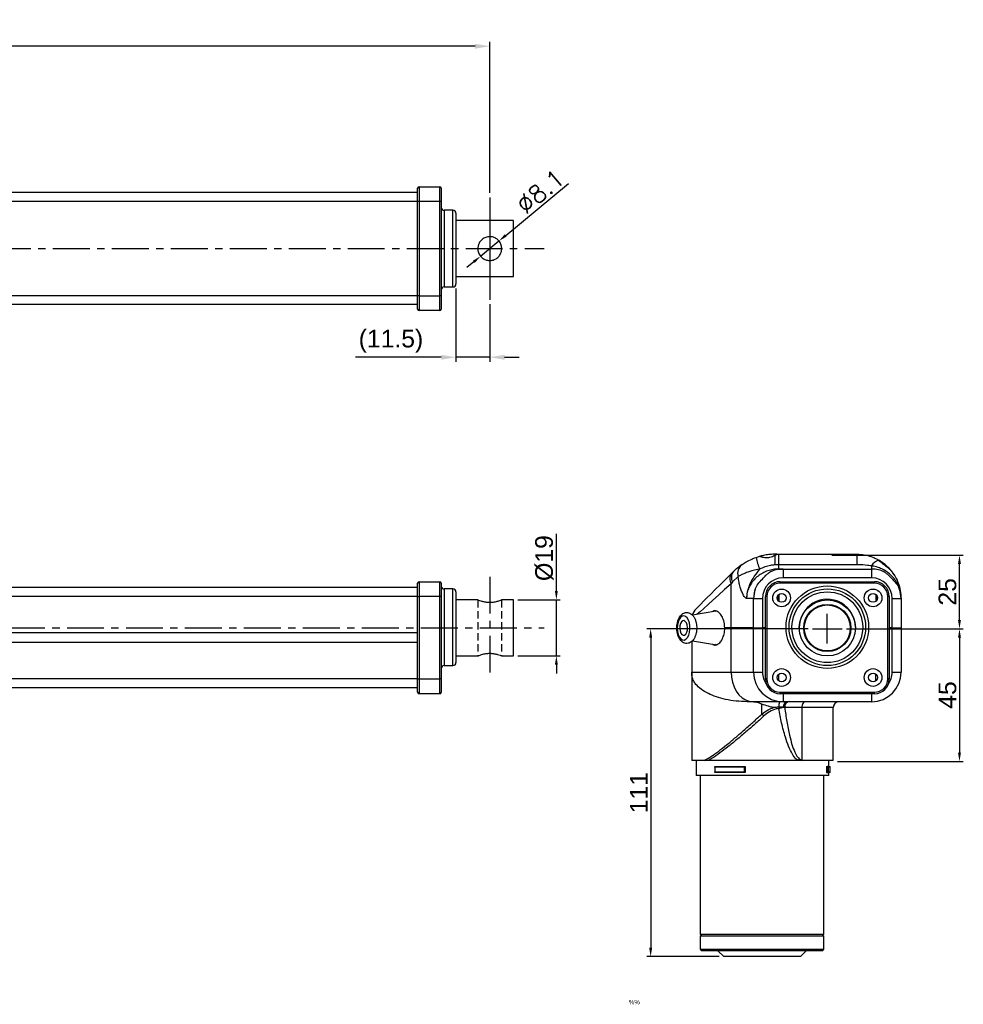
# Model space of a CAD drawing. Extents: x -901 to 3209, y -1525 to 2707.
# Tile 4 of 4: x -474 to -154, y -35 to 299. Entities that reach past the tile are written whole.
import ezdxf

# ---------------------------------------------------------------- set-up
doc = ezdxf.new("R2010")
doc.units = 0
doc.header["$LTSCALE"] = 10
doc.header["$MEASUREMENT"] = 0
doc.header["$PDMODE"] = 3
doc.linetypes.add('CENTER', pattern=[2, 1.25, -0.25, 0.25, -0.25])
doc.linetypes.add('HIDDEN', pattern=[0.375, 0.25, -0.125])
doc.layers.get('0').update_dxf_attribs({"linetype": 'CONTINUOUS'})
doc.layers.get('DEFPOINTS').update_dxf_attribs({"linetype": 'CONTINUOUS'})
for name, color, linetype in [('CE', 2, 'CENTER'), ('DIM', 4, 'CONTINUOUS'), ('DIM0', 4, 'CONTINUOUS'), ('HID', 1, 'HIDDEN')]:
    doc.layers.add(name, color=color, linetype=linetype)
doc.styles.get("Standard").update_dxf_attribs({"font": 'ARIAL.TTF'})
doc.dimstyles.new('FU-2D', dxfattribs={"dimscale": 0, "dimtxt": 5, "dimasz": 5, "dimexe": 1.25, "dimexo": 0.625, "dimgap": 1, "dimtad": 1, "dimdec": 4, "dimtxsty": 'STANDARD', "dimcen": 2.5, "dimazin": 3, "dimtfac": 1, "dimtdec": 4, "dimtmove": 0, "dimatfit": 3, "dimtolj": 1, "dimtzin": 0})

# ---------------------------------------------------------------- blocks, each defined once
blk = doc.blocks.new('*D32')
at = {"layer": 'DEFPOINTS', "color": 0}
for p in [(-306.18, 102.34), (-306.18, 83.34), (-291.6, 83.34)]:
    blk.add_point(p, dxfattribs=at)
at = {"layer": 'DIM', "color": 0}
for p, q in [((-291.6, 105.34), (-291.6, 124.72)), ((-304.68, 102.34), (-290.3, 102.34)), ((-291.6, 83.34), (-291.6, 102.34)), ((-304.68, 83.34), (-290.3, 83.34)), ((-291.6, 80.34), (-291.6, 77.34))]:
    blk.add_line(p, q, dxfattribs=at)
for points in [[(-292.1, 105.34), (-291.1, 105.34), (-291.6, 102.34)], [(-292.1, 80.34), (-291.1, 80.34), (-291.6, 83.34)]]:
    blk.add_solid(points, dxfattribs=at)
at = {"layer": 'DIM', "color": 0, "insert": (-295.67, 116.53), "char_height": 6, "attachment_point": 5, "rotation": 90}
blk.add_mtext('\\A1;{\\f????|b0|i0|c0|p54;%%c}19', dxfattribs=at)
blk = doc.blocks.new('*D35')
at = {"layer": 'DEFPOINTS', "color": 0}
for p in [(-311.06, 224.11), (-317.3, 218.95)]:
    blk.add_point(p, dxfattribs=at)
at = {"layer": 'DIM', "color": 0}
for p, q in [((-308.75, 226.02), (-287.52, 243.6)), ((-317.3, 218.95), (-311.06, 224.11)), ((-319.61, 217.03), (-321.92, 215.12))]:
    blk.add_line(p, q, dxfattribs=at)
for points in [[(-309.07, 226.41), (-308.43, 225.64), (-311.06, 224.11)], [(-319.93, 217.42), (-319.29, 216.65), (-317.3, 218.95)]]:
    blk.add_solid(points, dxfattribs=at)
at = {"layer": 'DIM', "color": 0, "insert": (-297.01, 240.94), "char_height": 6, "attachment_point": 5, "rotation": 39.6227}
blk.add_mtext('\\A1;{\\Ftxt,cns|c0;∅8.1}', dxfattribs=at)
blk = doc.blocks.new('*D43')
at = {"layer": 'DEFPOINTS', "color": 0}
for p in [(-194.69, 92.58), (-197.69, 47.58), (-154.87, 47.58)]:
    blk.add_point(p, dxfattribs=at)
at = {"layer": 'DIM', "color": 0}
for p, q in [((-193.19, 92.58), (-153.57, 92.58)), ((-154.87, 89.58), (-154.87, 50.58)), ((-196.19, 47.58), (-153.57, 47.58))]:
    blk.add_line(p, q, dxfattribs=at)
for points in [[(-155.37, 89.58), (-154.37, 89.58), (-154.87, 92.58)], [(-155.37, 50.58), (-154.37, 50.58), (-154.87, 47.58)]]:
    blk.add_solid(points, dxfattribs=at)
at = {"layer": 'DIM', "color": 0, "insert": (-158.92, 70.08), "char_height": 6, "attachment_point": 5, "rotation": 90}
blk.add_mtext('\\A1;45', dxfattribs=at)
blk = doc.blocks.new('*D44')
at = {"layer": 'DEFPOINTS', "color": 0}
for p in [(-204.69, 92.58), (-259.61, -18.67), (-234.84, -18.67)]:
    blk.add_point(p, dxfattribs=at)
at = {"layer": 'DIM', "color": 0}
for p, q in [((-206.19, 92.58), (-260.91, 92.58)), ((-259.61, 89.58), (-259.61, -15.67)), ((-236.34, -18.67), (-260.91, -18.67))]:
    blk.add_line(p, q, dxfattribs=at)
for points in [[(-260.11, 89.58), (-259.11, 89.58), (-259.61, 92.58)], [(-260.11, -15.67), (-259.11, -15.67), (-259.61, -18.67)]]:
    blk.add_solid(points, dxfattribs=at)
at = {"layer": 'DIM', "color": 0, "insert": (-263.62, 36.96), "char_height": 6, "attachment_point": 5, "rotation": 90}
blk.add_mtext('\\A1;111', dxfattribs=at)
blk = doc.blocks.new('*D45')
at = {"layer": 'DEFPOINTS', "color": 0}
for p in [(-199.69, 117.58), (-154.87, 117.58), (-194.69, 92.58)]:
    blk.add_point(p, dxfattribs=at)
at = {"layer": 'DIM', "color": 0}
for p, q in [((-198.19, 117.58), (-153.57, 117.58)), ((-154.87, 95.58), (-154.87, 114.58)), ((-193.19, 92.58), (-153.57, 92.58))]:
    blk.add_line(p, q, dxfattribs=at)
for points in [[(-155.37, 114.58), (-154.37, 114.58), (-154.87, 117.58)], [(-155.37, 95.58), (-154.37, 95.58), (-154.87, 92.58)]]:
    blk.add_solid(points, dxfattribs=at)
at = {"layer": 'DIM', "color": 0, "insert": (-158.93, 105.08), "char_height": 6, "attachment_point": 5, "rotation": 90}
blk.add_mtext('\\A1;25', dxfattribs=at)
blk = doc.blocks.new('*D47')
at = {"layer": 'DEFPOINTS', "color": 0}
for p in [(-325.66, 209.53), (-314.18, 204.15), (-325.66, 184.67)]:
    blk.add_point(p, dxfattribs=at)
at = {"layer": 'DIM', "color": 0}
for p, q in [((-325.66, 208.03), (-325.66, 183.17)), ((-314.18, 202.65), (-314.18, 183.17)), ((-330.66, 184.67), (-359.75, 184.67)), ((-314.18, 184.67), (-325.66, 184.67)), ((-309.18, 184.67), (-304.18, 184.67))]:
    blk.add_line(p, q, dxfattribs=at)
for points in [[(-330.66, 185.5), (-330.66, 183.83), (-325.66, 184.67)], [(-309.18, 185.5), (-309.18, 183.83), (-314.18, 184.67)]]:
    blk.add_solid(points, dxfattribs=at)
at = {"layer": 'DIM', "color": 0, "insert": (-347.7, 190.1), "char_height": 6, "attachment_point": 5}
blk.add_mtext('\\A1;(11.5)', dxfattribs=at)
blk = doc.blocks.new('*D48')
at = {"layer": 'DEFPOINTS', "color": 0}
for p in [(-721.18, 290.17), (-721.18, 238.9), (-314.18, 238.9)]:
    blk.add_point(p, dxfattribs=at)
at = {"layer": 'DIM', "color": 0}
for p, q in [((-721.18, 240.4), (-721.18, 291.67)), ((-314.18, 240.4), (-314.18, 291.67)), ((-319.18, 290.17), (-716.18, 290.17))]:
    blk.add_line(p, q, dxfattribs=at)
for points in [[(-716.18, 291.01), (-716.18, 289.34), (-721.18, 290.17)], [(-319.18, 291.01), (-319.18, 289.34), (-314.18, 290.17)]]:
    blk.add_solid(points, dxfattribs=at)
at = {"layer": 'DIM', "color": 0, "insert": (-517.68, 295.25), "char_height": 6, "attachment_point": 5}
blk.add_mtext('\\A1;{\\H1.167x;407}', dxfattribs=at)

msp = doc.modelspace()

# ---------------------------------------------------------------- linework, layer by layer
at = {"color": 7, "linetype": 'CONTINUOUS'}
for p, q in [((-338.661, 240.529), (-589.702, 240.529)), ((-338.661, 237.53), (-338.661, 242.03)), ((-338.161, 242.53), (-331.161, 242.53)), ((-338.161, 242.53), (-338.161, 237.53)), ((-331.161, 237.53), (-331.161, 242.53)), ((-330.661, 242.03), (-330.661, 237.53)), ((-338.661, 237.529), (-589.702, 237.529)), ((-338.661, 205.53), (-338.661, 237.53)), ((-338.161, 237.53), (-338.661, 237.53)), ((-338.161, 237.53), (-338.161, 205.53)), ((-331.161, 237.53), (-338.161, 237.53)), ((-331.161, 205.53), (-331.161, 237.53)), ((-330.661, 237.53), (-331.161, 237.53)), ((-330.661, 237.53), (-330.661, 205.53)), ((-329.661, 234.53), (-329.661, 208.53)), ((-326.661, 234.53), (-329.661, 234.53)), ((-326.661, 208.53), (-326.661, 234.53)), ((-325.661, 233.53), (-325.661, 209.53)), ((-306.18, 231.03), (-325.661, 231.03)), ((-306.18, 212.03), (-306.18, 231.03)), ((-325.661, 212.03), (-306.18, 212.03)), ((-329.661, 208.53), (-326.661, 208.53)), ((-338.661, 205.529), (-589.702, 205.529)), ((-338.661, 201.03), (-338.661, 205.53)), ((-338.161, 205.53), (-338.661, 205.53)), ((-338.161, 205.53), (-338.161, 200.53)), ((-338.161, 205.53), (-331.161, 205.53)), ((-331.161, 200.53), (-331.161, 205.53)), ((-330.661, 205.53), (-331.161, 205.53)), ((-330.661, 205.53), (-330.661, 201.03)), ((-338.661, 202.529), (-589.702, 202.529)), ((-331.161, 200.53), (-338.161, 200.53)), ((-223.883, 116.757), (-222.591, 117.151)), ((-216.792, 117.834), (-217.408, 117.834)), ((-216.793, 117.834), (-216.232, 117.834)), ((-216.232, 117.834), (-189.692, 117.834)), ((-216.232, 117.834), (-216.232, 114.263)), ((-189.692, 117.834), (-189.692, 114.263)), ((-216.232, 114.263), (-217.555, 114.21)), ((-189.692, 114.263), (-216.232, 114.263)), ((-216.232, 114.263), (-216.232, 112.834)), ((-184.692, 113.88), (-184.692, 112.834)), ((-182.538, 116.018), (-182.34, 115.871)), ((-232.137, 111.39), (-231.55, 111.977)), ((-229.947, 110.251), (-231.826, 108.441)), ((-216.232, 112.834), (-214.692, 112.834)), ((-214.692, 112.834), (-214.692, 109.834)), ((-214.692, 112.834), (-184.692, 112.834)), ((-184.692, 112.834), (-184.692, 109.834)), ((-338.661, 103.535), (-338.661, 108.035)), ((-338.161, 108.535), (-331.161, 108.535)), ((-338.161, 108.535), (-338.161, 103.535)), ((-331.161, 103.535), (-331.161, 108.535)), ((-330.661, 108.035), (-330.661, 103.535)), ((-231.826, 108.441), (-232.329, 107.854)), ((-232.329, 92.834), (-232.329, 107.854)), ((-215.692, 108.534), (-183.692, 108.534)), ((-215.692, 108.034), (-215.692, 108.534)), ((-183.692, 108.034), (-215.692, 108.034)), ((-184.692, 109.834), (-214.692, 109.834)), ((-183.692, 108.034), (-183.692, 108.534)), ((-338.661, 106.534), (-589.702, 106.534)), ((-329.661, 106.085), (-329.661, 80.085)), ((-326.661, 106.085), (-329.661, 106.085)), ((-326.661, 80.085), (-326.661, 106.085)), ((-325.661, 105.085), (-325.661, 81.085)), ((-216.598, 103.557), (-216.598, 102.512)), ((-216.187, 104.157), (-216.187, 101.912)), ((-183.187, 104.148), (-183.187, 101.921)), ((-183.186, 104.147), (-183.186, 101.922)), ((-182.786, 103.557), (-182.786, 102.512)), ((-338.661, 103.534), (-589.702, 103.534)), ((-338.661, 103.535), (-338.161, 103.535)), ((-338.661, 75.535), (-338.661, 103.535)), ((-331.161, 103.535), (-338.161, 103.535)), ((-338.161, 103.535), (-338.161, 75.535)), ((-330.661, 103.535), (-331.161, 103.535)), ((-331.161, 75.535), (-331.161, 103.535)), ((-330.661, 103.535), (-330.661, 75.535)), ((-318.23, 102.335), (-325.661, 102.335)), ((-306.18, 102.335), (-310.183, 102.335)), ((-306.18, 83.335), (-306.18, 102.335)), ((-224.692, 102.834), (-227.1, 102.834)), ((-224.692, 92.834), (-224.692, 102.834)), ((-224.692, 102.834), (-221.692, 102.834)), ((-221.692, 102.834), (-221.692, 92.834)), ((-220.692, 75.534), (-220.692, 103.534)), ((-220.192, 103.534), (-220.692, 103.534)), ((-220.192, 103.534), (-220.192, 75.534)), ((-178.692, 103.534), (-179.192, 103.534)), ((-179.192, 75.534), (-179.192, 103.534)), ((-178.692, 103.534), (-178.692, 75.534)), ((-177.692, 102.834), (-174.692, 102.834)), ((-177.692, 92.834), (-177.692, 102.834)), ((-174.692, 102.834), (-174.692, 92.834)), ((-237.456, 98.525), (-245.453, 97.197)), ((-237.626, 98.496), (-237.269, 98.605)), ((-338.661, 91.134), (-589.702, 91.134)), ((-232.329, 92.834), (-234.484, 92.834)), ((-232.329, 92.834), (-234.484, 92.834)), ((-224.692, 92.834), (-232.329, 92.834)), ((-232.329, 77.834), (-232.329, 92.834)), ((-224.692, 92.834), (-232.329, 92.834)), ((-224.692, 92.834), (-221.692, 92.834)), ((-224.692, 77.834), (-224.692, 92.834)), ((-224.692, 92.834), (-221.692, 92.834)), ((-220.692, 92.834), (-221.692, 92.834)), ((-221.692, 92.834), (-221.692, 77.834)), ((-220.692, 92.834), (-221.692, 92.834)), ((-177.692, 92.834), (-178.692, 92.834)), ((-177.692, 92.834), (-178.692, 92.834)), ((-177.692, 92.834), (-174.692, 92.834)), ((-177.692, 77.834), (-177.692, 92.834)), ((-177.692, 92.834), (-174.692, 92.834)), ((-174.692, 92.834), (-174.692, 77.834)), ((-338.661, 87.934), (-589.702, 87.934)), ((-245.692, 88.246), (-245.692, 77.834)), ((-245.455, 88.472), (-237.227, 87.106)), ((-237.321, 87.074), (-237.626, 87.172)), ((-325.661, 83.335), (-318.23, 83.335)), ((-310.183, 83.335), (-306.18, 83.335)), ((-329.661, 80.085), (-326.661, 80.085)), ((-245.692, 77.834), (-245.692, 48.212)), ((-245.692, 77.834), (-232.329, 77.834)), ((-232.329, 77.834), (-224.692, 77.834)), ((-224.692, 77.834), (-221.692, 77.834)), ((-216.187, 74.912), (-216.187, 77.157)), ((-183.187, 74.921), (-183.187, 77.148)), ((-183.186, 74.922), (-183.186, 77.147)), ((-177.692, 77.834), (-174.692, 77.834)), ((-338.661, 75.534), (-589.702, 75.534)), ((-338.661, 71.035), (-338.661, 75.535)), ((-338.661, 75.535), (-338.161, 75.535)), ((-338.161, 75.535), (-331.161, 75.535)), ((-338.161, 75.535), (-338.161, 70.535)), ((-330.661, 75.535), (-331.161, 75.535)), ((-331.161, 70.535), (-331.161, 75.535)), ((-330.661, 75.535), (-330.661, 71.035)), ((-220.192, 75.534), (-220.692, 75.534)), ((-178.692, 75.534), (-179.192, 75.534)), ((-338.661, 72.534), (-589.702, 72.534)), ((-331.161, 70.535), (-338.161, 70.535)), ((-215.692, 71.034), (-183.692, 71.034)), ((-215.692, 70.534), (-215.692, 71.034)), ((-183.692, 70.534), (-215.692, 70.534)), ((-214.692, 70.534), (-214.692, 67.834)), ((-184.692, 70.534), (-184.692, 67.834)), ((-183.692, 70.534), (-183.692, 71.034)), ((-224.874, 67.834), (-226.934, 67.834)), ((-214.692, 67.834), (-224.874, 67.834)), ((-221.872, 63.631), (-221.872, 66.962)), ((-184.692, 67.834), (-214.692, 67.834)), ((-216.182, 65.514), (-216.186, 65.509)), ((-216.164, 65.966), (-216.164, 65.967)), ((-214.612, 65.966), (-216.164, 65.966)), ((-208.304, 65.834), (-214.159, 65.834)), ((-197.692, 65.834), (-208.304, 65.834)), ((-208.304, 65.834), (-208.304, 47.834)), ((-197.692, 47.834), (-197.692, 65.834)), ((-241.477, 47.834), (-245.666, 47.834)), ((-244.192, 47.834), (-244.192, 42.834)), ((-209.512, 47.834), (-240.088, 47.834)), ((-208.304, 47.834), (-209.512, 47.834)), ((-197.692, 47.834), (-208.304, 47.834)), ((-199.192, 45.834), (-199.192, 47.834)), ((-237.872, 45.776), (-237.872, 43.893)), ((-237.814, 45.834), (-227.593, 45.834)), ((-227.593, 43.834), (-237.814, 43.834)), ((-237.812, 45.634), (-237.812, 44.034)), ((-227.84, 45.634), (-237.812, 45.634)), ((-237.812, 44.034), (-227.84, 44.034)), ((-227.84, 44.034), (-227.84, 45.634)), ((-227.516, 45.834), (-227.593, 45.834)), ((-227.593, 45.834), (-227.593, 43.834)), ((-227.593, 45.834), (-227.593, 45.834)), ((-227.516, 43.834), (-227.593, 43.834)), ((-227.593, 43.834), (-227.593, 43.834)), ((-227.516, 45.834), (-227.516, 43.834)), ((-199.959, 45.834), (-199.67, 45.834)), ((-199.959, 45.834), (-199.959, 43.834)), ((-199.959, 43.834), (-199.67, 43.834)), ((-199.67, 45.834), (-199.669, 45.834)), ((-199.67, 43.834), (-199.67, 45.834)), ((-199.67, 43.834), (-199.669, 43.834)), ((-199.669, 45.834), (-198.892, 45.834)), ((-198.892, 43.834), (-199.669, 43.834)), ((-198.692, 45.634), (-199.425, 45.634)), ((-199.425, 45.634), (-199.425, 44.034)), ((-199.425, 44.034), (-198.692, 44.034)), ((-199.192, 42.834), (-199.192, 43.834)), ((-198.692, 44.034), (-198.692, 45.634)), ((-221.692, 42.834), (-244.192, 42.834)), ((-242.842, 42.834), (-242.842, -11.166)), ((-199.192, 42.834), (-221.692, 42.834)), ((-200.842, -11.166), (-200.842, 42.834)), ((-232.342, -11.166), (-242.842, -11.166)), ((-242.342, -11.166), (-242.842, -11.666)), ((-240.029, -11.666), (-242.842, -11.666)), ((-242.842, -11.666), (-242.842, -16.166)), ((-200.842, -11.666), (-240.029, -11.666)), ((-200.842, -11.166), (-232.342, -11.166)), ((-200.842, -11.666), (-201.342, -11.166)), ((-200.842, -16.166), (-200.842, -11.666)), ((-242.842, -16.166), (-240.029, -16.166)), ((-242.842, -16.166), (-242.342, -16.666)), ((-239.596, -16.666), (-242.342, -16.666)), ((-240.029, -16.166), (-200.842, -16.166)), ((-201.342, -16.666), (-239.596, -16.666)), ((-236.842, -16.666), (-234.842, -18.666)), ((-208.842, -18.666), (-206.842, -16.666)), ((-201.342, -16.666), (-200.842, -16.166)), ((-208.842, -18.666), (-234.842, -18.666))]:
    msp.add_line(p, q, dxfattribs=at)
msp.add_line((-314.18, 238.903), (-314.18, 204.152))
at = {"color": 7, "linetype": 'CONTINUOUS', "flags": 128}
for points in [[(-244.228, 99.299), (-244.123, 99.403), (-243.81, 99.716), (-243.291, 100.236), (-242.566, 100.961), (-241.64, 101.887), (-240.516, 103.011), (-239.2, 104.327), (-237.697, 105.83), (-236.013, 107.513), (-234.157, 109.369), (-232.137, 111.39)], [(-232.329, 107.854), (-234.562, 105.834), (-236.613, 103.978), (-238.474, 102.294), (-240.135, 100.791), (-241.59, 99.475), (-242.832, 98.351), (-243.805, 97.471)], [(-248.953, 96.82), (-249.501, 96.408), (-249.969, 95.731), (-250.324, 94.839), (-250.539, 93.798), (-250.599, 92.686), (-250.497, 91.585), (-250.243, 90.577), (-249.855, 89.736), (-249.362, 89.124), (-248.801, 88.788), (-248.212, 88.752), (-247.64, 89.019), (-247.127, 89.569), (-246.711, 90.361), (-246.424, 91.336), (-246.285, 92.423), (-246.307, 93.54), (-246.486, 94.604), (-246.81, 95.538), (-247.255, 96.271), (-247.787, 96.749), (-248.368, 96.937), (-248.953, 96.82)], [(-248.752, 95.262), (-249.17, 94.912), (-249.5, 94.311), (-249.702, 93.532), (-249.752, 92.668), (-249.642, 91.825), (-249.388, 91.104), (-249.019, 90.591), (-248.579, 90.349), (-248.123, 90.407), (-247.704, 90.757), (-247.374, 91.358), (-247.172, 92.137), (-247.123, 93), (-247.232, 93.844), (-247.487, 94.565), (-247.856, 95.078), (-248.295, 95.32), (-248.752, 95.262)], [(-232.329, 77.834), (-232.215, 76.098), (-231.879, 74.414), (-231.33, 72.834), (-230.585, 71.407), (-229.666, 70.174), (-228.601, 69.174), (-227.424, 68.437), (-226.168, 67.986), (-224.874, 67.834)], [(-207.188, 67.834), (-207.406, 67.796), (-207.615, 67.682), (-207.808, 67.497), (-207.977, 67.249), (-208.116, 66.946), (-208.219, 66.6), (-208.283, 66.225), (-208.304, 65.834)]]:
    msp.add_lwpolyline(points, dxfattribs=at)
at = {"color": 7, "linetype": 'CONTINUOUS'}
for centre, radius in [((-199.692, 93.084), 14), ((-215.192, 103.034), 3), ((-215.192, 103.034), 1.5), ((-199.692, 93.084), 13), ((-199.692, 93.084), 12), ((-184.192, 103.034), 3), ((-184.192, 103.034), 1.5), ((-199.692, 92.834), 9.5), ((-199.692, 92.834), 8), ((-199.692, 92.834), 7.8), ((-215.192, 76.034), 3), ((-215.192, 76.034), 1.5), ((-184.192, 76.034), 3), ((-184.192, 76.034), 1.5)]:
    msp.add_circle(centre, radius, dxfattribs=at)
for centre, radius, start, end in [((-338.161, 242.03), 0.5, 90, 180), ((-331.161, 242.03), 0.5, 0, 90), ((-329.661, 235.53), 1, 180, 270), ((-326.661, 233.53), 1, 0, 90), ((-329.661, 207.53), 1, 90, 180), ((-326.661, 209.53), 1, 270, 0), ((-338.161, 201.03), 0.5, 180, 270), ((-331.161, 201.03), 0.5, 270, 0), ((-157.997, 114.194), 59.557, 176.81979, 179.98438), ((-226.232, 111.347), 3.874, 128.21732, 196.43019), ((-195.331, 123.094), 29.247, 192.51323, 200.71796), ((-180.999, 111.903), 4.189, 108.65775, 151.8291), ((-229.617, 109.48), 3.162, 142.84588, 210.94574), ((-229.027, 110.001), 3.204, 141.93999, 209.14664), ((-214.692, 102.834), 10, 90, 116.85965), ((-184.692, 102.834), 10, 63.14035, 90), ((-338.161, 108.035), 0.5, 90, 180), ((-331.161, 108.035), 0.5, 0, 90), ((-329.661, 107.085), 1, 180, 270), ((-214.692, 102.834), 7, 90, 180), ((-215.692, 103.534), 5, 90, 180), ((-215.692, 103.534), 4.5, 90, 180), ((-184.692, 102.834), 7, 0, 90), ((-183.692, 103.534), 5, 0, 90), ((-183.692, 103.534), 4.5, 0, 90), ((-326.661, 105.085), 1, 0, 90), ((-214.692, 102.834), 10, 161.47651, 180), ((-184.692, 102.834), 10, 0, 18.52349), ((-199.692, 93.084), 9.5, 0, 181.50796), ((-240.692, 95.763), 5, 135, 163.51306), ((-326.661, 81.085), 1, 270, 0), ((-329.661, 79.085), 1, 90, 180), ((-214.692, 77.834), 10, 180, 270), ((-214.692, 77.834), 7, 180, 216.11948), ((-184.692, 77.834), 10, 270, 0), ((-184.692, 77.834), 7, 323.88066, 0), ((-215.692, 75.534), 5, 180, 270), ((-215.692, 75.534), 4.5, 180, 270), ((-183.692, 75.534), 4.5, 270, 0), ((-183.692, 75.534), 5, 270, 0), ((-338.161, 71.035), 0.5, 180, 270), ((-331.161, 71.035), 0.5, 270, 0), ((-212.871, 66.114), 1.747, 100.11101, 184.86182), ((-212.296, 65.973), 1.869, 94.98892, 184.24211), ((-195.692, 65.834), 2, 90, 180), ((-207.102, 78.016), 20.618, 224.2421, 226.82411), ((-217.767, 73.965), 8.598, 280.62427, 291.52612), ((-214.119, 50.507), 5.326, 329.88141, 337.69118), ((-198.892, 45.634), 0.2, 0, 90), ((-198.892, 44.034), 0.2, 270, 0)]:
    msp.add_arc(centre, radius, start, end, dxfattribs=at)
for points, knots in [([(-318.23, 221.53), (-318.189, 221.964), (-318.108, 222.83), (-317.475, 223.996), (-316.518, 224.932), (-315.262, 225.516), (-313.898, 225.641), (-312.628, 225.34), (-311.52, 224.676), (-310.64, 223.655), (-310.135, 222.359), (-310.095, 220.998), (-310.47, 219.747), (-311.211, 218.671), (-312.296, 217.855), (-313.621, 217.44), (-314.966, 217.488), (-316.177, 217.931), (-317.212, 218.734), (-317.964, 219.876), (-318.217, 220.891), (-318.228, 221.442), (-318.23, 221.53)], [0, 0, 0, 0, 0.0505215, 0.1009515, 0.1537891, 0.2093357, 0.2620747, 0.3105748, 0.3601647, 0.4141571, 0.469461, 0.521122, 0.570099, 0.6206318, 0.6749349, 0.7301115, 0.7808741, 0.8290895, 0.8802988, 0.9354757, 0.9897269, 1, 1, 1, 1]), ([(-217.408, 117.834), (-217.414, 117.834), (-217.622, 117.834), (-218.125, 117.827), (-219.037, 117.776), (-220.019, 117.671), (-220.965, 117.523), (-221.777, 117.356), (-222.356, 117.214), (-222.565, 117.158), (-222.587, 117.152), (-222.591, 117.151)], [0, 0, 0, 0, 0.0044495, 0.1413817, 0.2778169, 0.4137868, 0.5507243, 0.6900289, 0.8306071, 0.9688833, 1, 1, 1, 1]), ([(-222.591, 117.151), (-222.57, 117.138), (-222.528, 117.113), (-222.082, 116.96), (-221.395, 116.787), (-220.508, 116.686), (-219.571, 116.759), (-218.699, 116.979), (-217.982, 117.256), (-217.619, 117.425), (-217.463, 117.498)], [0, 0, 0, 0, 0.1298643, 0.2595643, 0.393562, 0.5303805, 0.6562569, 0.7737698, 0.902645, 1, 1, 1, 1]), ([(-217.463, 117.498), (-217.29, 117.585), (-216.957, 117.751), (-216.81, 117.83), (-216.795, 117.834), (-216.793, 117.834)], [0, 0, 0, 0, 0.4779126, 0.9177115, 1, 1, 1, 1]), ([(-189.692, 117.834), (-189.447, 117.831), (-188.402, 117.815), (-186.566, 117.566), (-184.783, 117.038), (-183.451, 116.489), (-182.881, 116.195), (-182.538, 116.018)], [0, 0, 0, 0, 0.0985815, 0.4191126, 0.7395794, 0.8436178, 1, 1, 1, 1]), ([(-231.55, 111.977), (-231.071, 112.431), (-230.105, 113.346), (-229.123, 114.041), (-228.628, 114.39)], [0, 0, 0, 0, 0.4965269, 1, 1, 1, 1]), ([(-228.628, 114.39), (-228.166, 114.689), (-227.208, 115.307), (-225.524, 116.153), (-224.365, 116.58), (-223.883, 116.757)], [0, 0, 0, 0, 0.3530458, 0.7307527, 1, 1, 1, 1]), ([(-217.555, 114.21), (-218.014, 114.159), (-219.125, 114.035), (-220.869, 113.584), (-222.076, 113.029), (-222.686, 112.748)], [0, 0, 0, 0, 0.25801499, 0.62499364, 1, 1, 1, 1]), ([(-184.692, 113.88), (-184.999, 113.927), (-185.464, 113.999), (-186.962, 114.175), (-188.326, 114.257), (-189.529, 114.262), (-189.692, 114.263)], [0, 0, 0, 0, 0.1860217, 0.2815511, 0.9022087, 1, 1, 1, 1]), ([(-174.935, 104.984), (-174.994, 105.285), (-175.171, 106.183), (-175.759, 107.618), (-176.61, 109.057), (-177.697, 110.394), (-179.01, 111.601), (-180.681, 112.668), (-182.492, 113.432), (-183.843, 113.763), (-184.589, 113.866), (-184.692, 113.88)], [0, 0, 0, 0, 0.0652578, 0.194799, 0.3280597, 0.4205604, 0.5612133, 0.7062534, 0.8402277, 0.9778113, 1, 1, 1, 1]), ([(-177.9, 112.069), (-178.099, 112.328), (-178.638, 113.03), (-179.707, 114.065), (-180.835, 114.96), (-181.727, 115.555), (-182.324, 115.903), (-182.599, 116.052), (-182.569, 116.035), (-182.561, 116.031)], [0, 0, 0, 0, 0.1402029, 0.3798356, 0.5515932, 0.6926374, 0.8344804, 0.9571835, 1, 1, 1, 1]), ([(-182.34, 115.871), (-182.178, 115.733), (-181.814, 115.421), (-180.955, 114.697), (-179.879, 113.861), (-178.686, 112.96), (-178.069, 112.269), (-177.758, 111.921)], [0, 0, 0, 0, 0.1551251, 0.3492116, 0.5465296, 0.7715851, 1, 1, 1, 1]), ([(-222.686, 112.748), (-223.429, 112.602), (-224.704, 112.353), (-226.387, 111.853), (-227.75, 111.351), (-228.977, 110.798), (-229.621, 110.435), (-229.947, 110.251)], [0, 0, 0, 0, 0.2547065, 0.4371999, 0.6247709, 0.8097581, 1, 1, 1, 1]), ([(-227.1, 102.834), (-227.102, 102.835), (-227.105, 102.835), (-227.108, 102.835), (-227.109, 102.835), (-227.115, 102.836), (-227.121, 102.837), (-227.127, 102.839), (-227.145, 102.844), (-227.164, 102.851), (-227.223, 102.879), (-227.366, 102.969), (-227.669, 103.269), (-228.126, 103.936), (-228.645, 104.99), (-229.151, 106.368), (-229.574, 107.951), (-229.823, 109.293), (-229.924, 110.071), (-229.947, 110.251)], [0, 0, 0, 0, 0.0016008, 0.001964, 0.0022668, 0.002557, 0.0064029, 0.0067158, 0.0078201, 0.0194356, 0.0217046, 0.0530229, 0.128454, 0.2549848, 0.4161218, 0.5776129, 0.7608989, 0.9443602, 1, 1, 1, 1]), ([(-216.232, 112.834), (-216.848, 112.805), (-218.098, 112.745), (-219.915, 112.266), (-221.647, 111.514), (-223.214, 110.492), (-224.598, 109.215), (-225.705, 107.761), (-226.517, 106.145), (-227.012, 104.497), (-227.072, 103.367), (-227.1, 102.834)], [0, 0, 0, 0, 0.1131294, 0.229423, 0.34277, 0.4592568, 0.5715307, 0.6872919, 0.7929382, 0.9023241, 1, 1, 1, 1]), ([(-222.686, 112.748), (-223.314, 111.977), (-224.56, 110.448), (-226.014, 107.869), (-226.799, 105.642), (-227.061, 103.932), (-227.1, 103.209), (-227.1, 102.842), (-227.1, 102.834)], [0, 0, 0, 0, 0.2680587, 0.53238205, 0.80545805, 0.90120204, 0.99799357, 1, 1, 1, 1]), ([(-224.174, 106.011), (-223.889, 106.607), (-223.315, 107.808), (-221.841, 109.322), (-220.659, 110.559), (-219.841, 111.316), (-219.416, 111.644), (-219.244, 111.737), (-219.21, 111.756)], [0, 0, 0, 0, 0.2684546, 0.5406642, 0.7525903, 0.8799926, 0.9761034, 1, 1, 1, 1]), ([(-218.792, 111.955), (-218.813, 111.947), (-218.849, 111.933), (-219.097, 111.809), (-219.199, 111.759)], [0, 0, 0, 0, 0.59250446, 1, 1, 1, 1]), ([(-180.152, 111.74), (-180.242, 111.787), (-180.493, 111.916), (-180.626, 111.97), (-180.581, 111.95), (-180.576, 111.948)], [0, 0, 0, 0, 0.334811, 0.9247192, 1, 1, 1, 1]), ([(-180.174, 111.756), (-180.007, 111.648), (-179.618, 111.397), (-178.731, 110.559), (-177.612, 109.408), (-176.313, 108.004), (-175.53, 106.885), (-175.264, 106.159), (-175.21, 106.011)], [0, 0, 0, 0, 0.1073716, 0.2492754, 0.463403, 0.6844998, 0.9360752, 1, 1, 1, 1]), ([(-177.758, 111.921), (-177.336, 111.315), (-176.484, 110.089), (-175.52, 107.931), (-174.852, 105.512), (-174.693, 103.746), (-174.692, 102.847), (-174.692, 102.834)], [0, 0, 0, 0, 0.2174446, 0.4397504, 0.7141876, 0.9960382, 1, 1, 1, 1]), ([(-176.792, 110.489), (-176.802, 110.506), (-176.825, 110.546), (-177.057, 110.918), (-177.322, 111.355), (-177.598, 111.693), (-177.656, 111.764)], [0, 0, 0, 0, 0.2040701, 0.4638421, 0.8871664, 1, 1, 1, 1]), ([(-224.154, 106.047), (-224.229, 105.822), (-224.36, 105.426), (-224.481, 104.893), (-224.548, 104.534), (-224.58, 104.33), (-224.592, 104.247), (-224.591, 104.25), (-224.591, 104.251)], [0, 0, 0, 0, 0.3249531, 0.5732635, 0.7931167, 0.8802921, 0.9684505, 1, 1, 1, 1]), ([(-174.792, 104.245), (-174.793, 104.252), (-174.796, 104.269), (-174.828, 104.483), (-174.96, 105.283), (-175.284, 106.081), (-175.527, 106.679)], [0, 0, 0, 0, 0.0516649, 0.1236662, 0.3437356, 1, 1, 1, 1]), ([(-174.692, 102.834), (-174.692, 102.842), (-174.692, 103.327), (-174.746, 103.81), (-174.798, 104.286)], [0, 0, 0, 0, 0.01626533, 1, 1, 1, 1]), ([(-310.183, 102.313), (-310.17, 102.318), (-310.127, 102.337), (-310.486, 102.184), (-311.207, 101.916), (-312.297, 101.604), (-313.62, 101.41), (-314.966, 101.434), (-316.177, 101.635), (-317.212, 101.934), (-317.964, 102.221), (-318.217, 102.33), (-318.228, 102.334), (-318.23, 102.335)], [0, 0, 0, 0, 0.0423712, 0.1403122, 0.2413644, 0.3499561, 0.4602947, 0.5618064, 0.6582244, 0.7606293, 0.8709685, 0.9794566, 1, 1, 1, 1]), ([(-248.4, 97.85), (-248.565, 97.76), (-248.963, 97.543), (-249.499, 97.01), (-249.997, 96.255), (-250.385, 95.317), (-250.642, 94.244), (-250.751, 93.101), (-250.711, 91.946), (-250.52, 90.829), (-250.179, 89.791), (-249.701, 88.917), (-249.113, 88.249), (-248.45, 87.801), (-247.701, 87.566), (-246.917, 87.583), (-246.181, 87.85), (-245.546, 88.314), (-245.001, 88.96), (-244.548, 89.796), (-244.213, 90.8), (-244.019, 91.912), (-243.974, 93.067), (-244.079, 94.211), (-244.334, 95.299), (-244.743, 96.29), (-245.283, 97.089), (-245.926, 97.664), (-246.624, 98.008), (-247.383, 98.124), (-247.987, 98.027), (-248.313, 97.888), (-248.4, 97.85)], [0, 0, 0, 0, 0.0225076, 0.054467, 0.0886029, 0.1251114, 0.1621014, 0.1987993, 0.2353848, 0.272187, 0.3095496, 0.3479604, 0.3820595, 0.413423, 0.4431825, 0.4752381, 0.5056898, 0.5361765, 0.5687189, 0.6040575, 0.6410452, 0.6779137, 0.7145248, 0.7511694, 0.7881551, 0.8259104, 0.8648824, 0.8975806, 0.927986, 0.9574577, 0.9885474, 1, 1, 1, 1]), ([(-234.484, 92.834), (-234.524, 93.484), (-234.603, 94.785), (-235.212, 96.514), (-236.082, 97.843), (-237.112, 98.577), (-238.008, 98.749), (-238.465, 98.436), (-238.616, 98.332)], [0, 0, 0, 0, 0.1816407, 0.3632545, 0.5455663, 0.7283395, 0.9103572, 1, 1, 1, 1]), ([(-238.677, 87.347), (-238.612, 87.287), (-238.256, 86.962), (-237.461, 86.994), (-236.42, 87.501), (-235.475, 88.655), (-234.782, 90.266), (-234.507, 91.754), (-234.489, 92.62), (-234.484, 92.834)], [0, 0, 0, 0, 0.0406046, 0.2205517, 0.399722, 0.5792817, 0.7597971, 0.9403535, 1, 1, 1, 1]), ([(-318.23, 83.335), (-318.189, 83.353), (-318.108, 83.389), (-317.475, 83.641), (-316.518, 83.951), (-315.262, 84.21), (-313.898, 84.271), (-312.629, 84.128), (-311.517, 83.855), (-310.653, 83.554), (-310.162, 83.349), (-310.177, 83.355), (-310.183, 83.357)], [0, 0, 0, 0, 0.10105642, 0.20192993, 0.307619, 0.41872698, 0.52421896, 0.62123214, 0.7204252, 0.82842428, 0.93904678, 1, 1, 1, 1]), ([(-226.934, 67.834), (-228.199, 67.878), (-230.766, 67.965), (-234.251, 68.573), (-237.407, 69.44), (-240.223, 70.59), (-242.604, 72.006), (-244.151, 73.44), (-244.969, 74.652), (-245.335, 75.48), (-245.514, 76.094), (-245.612, 76.604), (-245.661, 77.019), (-245.684, 77.402), (-245.691, 77.643), (-245.692, 77.785), (-245.692, 77.834)], [0, 0, 0, 0, 0.1163896, 0.236018, 0.3560353, 0.478738, 0.615613, 0.7558335, 0.8377262, 0.8930238, 0.9298911, 0.9545255, 0.9783056, 0.9880716, 0.9958968, 1, 1, 1, 1]), ([(-221.872, 66.962), (-222.443, 67.176), (-223.594, 67.609), (-224.782, 67.759), (-225.381, 67.834)], [0, 0, 0, 0, 0.49589935, 1, 1, 1, 1]), ([(-217.881, 65.834), (-217.897, 65.837), (-217.934, 65.844), (-218.121, 65.88), (-218.711, 66.001), (-220.024, 66.339), (-221.15, 66.718), (-221.872, 66.962)], [0, 0, 0, 0, 0.011663, 0.0270622, 0.1369047, 0.4457071, 1, 1, 1, 1]), ([(-215.783, 67.834), (-215.788, 67.834), (-215.808, 67.833), (-215.87, 67.8), (-215.967, 67.631), (-216.069, 67.21), (-216.143, 66.636), (-216.157, 66.19), (-216.164, 65.967)], [0, 0, 0, 0, 0.0259228, 0.1034, 0.3275583, 0.5517081, 0.7758536, 1, 1, 1, 1]), ([(-241.477, 47.834), (-240.673, 48.285), (-239.161, 49.133), (-236.541, 51.025), (-233.863, 53.124), (-231.03, 55.486), (-228.069, 58.053), (-225.011, 60.773), (-222.919, 62.678), (-221.872, 63.631)], [0, 0, 0, 0, 0.15417742, 0.29011177, 0.42877189, 0.56878638, 0.70886484, 0.85441793, 1, 1, 1, 1]), ([(-221.872, 63.631), (-221.192, 64.144), (-219.969, 65.065), (-218.522, 65.598), (-217.881, 65.834)], [0, 0, 0, 0, 0.5568045, 1, 1, 1, 1]), ([(-216.186, 65.509), (-216.48, 65.464), (-217.573, 65.297), (-219.368, 64.499), (-220.602, 63.481), (-221.209, 62.981)], [0, 0, 0, 0, 0.1574429, 0.585667, 1, 1, 1, 1]), ([(-216.164, 65.967), (-216.164, 65.967), (-216.204, 65.967), (-216.787, 65.934), (-217.355, 65.882), (-217.881, 65.834)], [0, 0, 0, 0, 0.0000126, 0.0744262, 1, 1, 1, 1]), ([(-209.512, 47.834), (-209.756, 48), (-210.556, 48.545), (-211.716, 50.203), (-212.913, 52.736), (-214.123, 56.295), (-215.244, 60.584), (-215.872, 63.868), (-216.186, 65.511)], [0, 0, 0, 0, 0.0507475, 0.1663388, 0.3223733, 0.4926245, 0.7462307, 1, 1, 1, 1]), ([(-216.164, 65.966), (-216.163, 65.918), (-216.16, 65.791), (-216.161, 65.644), (-216.171, 65.542), (-216.179, 65.518), (-216.181, 65.514), (-216.182, 65.514)], [0, 0, 0, 0, 0.3146968, 0.8366742, 0.9679567, 0.9954433, 1, 1, 1, 1]), ([(-214.159, 65.834), (-214.261, 65.867), (-214.399, 65.911), (-214.567, 65.955), (-214.612, 65.966)], [0, 0, 0, 0, 0.73211158, 1, 1, 1, 1]), ([(-214.159, 65.834), (-213.929, 64.256), (-213.468, 61.099), (-212.645, 56.926), (-211.757, 53.42), (-210.868, 50.91), (-210.016, 49.233), (-209.377, 48.654), (-209.192, 48.485)], [0, 0, 0, 0, 0.2566116, 0.5131245, 0.6881492, 0.8446795, 0.9548339, 1, 1, 1, 1]), ([(-221.209, 62.981), (-222.231, 62.059), (-224.273, 60.215), (-227.349, 57.52), (-230.413, 54.915), (-233.379, 52.508), (-236.18, 50.379), (-238.409, 48.832), (-239.642, 48.099), (-240.088, 47.834)], [0, 0, 0, 0, 0.1512325, 0.3024365, 0.4591759, 0.6158346, 0.7638477, 0.9146202, 1, 1, 1, 1]), ([(-245.692, 48.212), (-245.692, 48.184), (-245.691, 48.122), (-245.686, 48.015), (-245.678, 47.918), (-245.67, 47.86), (-245.666, 47.834)], [0, 0, 0, 0, 0.1512282, 0.3417877, 0.7009444, 1, 1, 1, 1]), ([(-240.088, 47.834), (-240.379, 47.834), (-240.878, 47.834), (-241.301, 47.834), (-241.477, 47.834)], [0, 0, 0, 0, 0.5822704, 1, 1, 1, 1]), ([(-209.192, 48.485), (-208.903, 48.272), (-208.61, 48.056), (-208.309, 47.838), (-208.304, 47.834)], [0, 0, 0, 0, 0.9851762, 1, 1, 1, 1]), ([(-237.812, 45.634), (-237.813, 45.635), (-237.829, 45.658), (-237.857, 45.705), (-237.876, 45.765), (-237.87, 45.807), (-237.849, 45.83), (-237.826, 45.833), (-237.814, 45.834)], [0, 0, 0, 0, 0.0074463, 0.25291551, 0.52466991, 0.72097274, 0.86013942, 1, 1, 1, 1]), ([(-237.814, 43.834), (-237.826, 43.836), (-237.849, 43.839), (-237.87, 43.862), (-237.876, 43.904), (-237.857, 43.964), (-237.829, 44.011), (-237.813, 44.034), (-237.812, 44.034)], [0, 0, 0, 0, 0.1398622, 0.2790258, 0.4753292, 0.7470907, 0.9925537, 1, 1, 1, 1]), ([(-227.84, 45.634), (-227.839, 45.635), (-227.817, 45.658), (-227.769, 45.705), (-227.702, 45.765), (-227.648, 45.807), (-227.611, 45.83), (-227.599, 45.833), (-227.593, 45.834)], [0, 0, 0, 0, 0.0074495, 0.2529267, 0.5246659, 0.7209457, 0.8601346, 1, 1, 1, 1]), ([(-227.593, 43.834), (-227.599, 43.836), (-227.611, 43.839), (-227.648, 43.862), (-227.702, 43.904), (-227.769, 43.964), (-227.817, 44.011), (-227.839, 44.034), (-227.84, 44.034)], [0, 0, 0, 0, 0.139867, 0.2790529, 0.4753332, 0.7470795, 0.9925505, 1, 1, 1, 1]), ([(-199.425, 45.634), (-199.425, 45.635), (-199.43, 45.658), (-199.45, 45.705), (-199.499, 45.765), (-199.559, 45.807), (-199.616, 45.83), (-199.651, 45.833), (-199.669, 45.834)], [0, 0, 0, 0, 0.0074622, 0.2529285, 0.5246689, 0.7209562, 0.8601507, 1, 1, 1, 1]), ([(-199.669, 43.834), (-199.651, 43.836), (-199.616, 43.839), (-199.559, 43.862), (-199.499, 43.904), (-199.45, 43.964), (-199.43, 44.011), (-199.425, 44.034), (-199.425, 44.034)], [0, 0, 0, 0, 0.139851, 0.2790424, 0.4753302, 0.7470777, 0.9925378, 1, 1, 1, 1])]:
    msp.add_open_spline(points, degree=3, knots=knots, dxfattribs=at)
at = {"layer": 'CE'}
for p, q in [((-314.18, 238.904), (-314.18, 204.153)), ((-742.338, 221.528), (-295.74, 221.528)), ((-314.18, 110.209), (-314.18, 75.457)), ((-199.692, 87.584), (-199.692, 97.584)), ((-737.56, 92.833), (-295.74, 92.833)), ((-204.692, 92.584), (-194.692, 92.584))]:
    msp.add_line(p, q, dxfattribs=at)
at = {"layer": 'HID'}
for p, q in [((-318.23, 102.335), (-318.23, 83.335)), ((-310.163, 102.321), (-310.163, 83.335))]:
    msp.add_line(p, q, dxfattribs=at)

# ---------------------------------------------------------------- texts
at = {"layer": 'DIM0'}
msp.add_text('%%', height=1.5, dxfattribs=at).set_placement((-267.015, -34.833))

# ---------------------------------------------------------------- dimensions: what is measured, and where the dimension line sits
at = {"layer": 'DIM'}
for base, p1, p2, text, picture, middle in [((-721.18, 290.172), (-314.18, 238.904), (-721.18, 238.903), '{\\H1.167x;<>}', '*D48', (-517.68, 295.247)), ((-325.661, 184.665), (-314.18, 204.152), (-325.661, 209.53), '(<>)', '*D47', (-347.704, 190.098))]:
    dim = msp.add_linear_dim(base=base, p1=p1, p2=p2, text=text, dimstyle='FU-2D', override={"dimscale": 1, "dimtxt": 6, "dimexe": 1.5, "dimexo": 1.5, "dimgap": 1.5, "dimdec": 1, "dimtp": 0.2, "dimtfac": 0.6, "dimtdec": 1, "dimtmove": 0, "dimatfit": 0}, dxfattribs=at)
    dim.commit()
    dim.dimension.update_dxf_attribs({"geometry": picture, "text_midpoint": middle})
dim = msp.add_diameter_dim_2p(p1=(-317.299, 218.946), p2=(-311.06, 224.112), text='{\\Ftxt,cns|c0;<>}', dimstyle='FU-2D', override={"dimscale": 1, "dimtxt": 6, "dimasz": 3, "dimexe": 1.3, "dimexo": 1.5, "dimdec": 2, "dimtp": 0.2, "dimtfac": 0.6, "dimtdec": 2, "dimtmove": 0, "dimatfit": 0}, dxfattribs=at)
dim.commit()
dim.dimension.update_dxf_attribs({"geometry": '*D35', "text_midpoint": (-294.454, 237.86), "dimtype": 163})
dim = msp.add_linear_dim(base=(-291.602, 83.335), p1=(-306.18, 102.335), p2=(-306.18, 83.335), angle=90, text='{\\f????|b0|i0|c0|p54;%%c}<>', dimstyle='FU-2D', override={"dimscale": 1, "dimtxt": 6, "dimasz": 3, "dimexe": 1.3, "dimexo": 1.5, "dimdec": 2, "dimtp": 0.2, "dimtfac": 0.6, "dimtdec": 2, "dimtmove": 0, "dimatfit": 0}, dxfattribs=at)
dim.commit()
dim.dimension.update_dxf_attribs({"geometry": '*D32', "text_midpoint": (-291.602, 116.527), "dimtype": 160})
for base, p1, p2, override, picture, middle in [((-154.871, 117.584), (-194.692, 92.584), (-199.692, 117.584), {"dimscale": 1, "dimtxt": 6, "dimasz": 3, "dimexe": 1.3, "dimexo": 1.5, "dimdec": 2, "dimtp": 0.2, "dimtfac": 0.6, "dimtdec": 2, "dimtmove": 0, "dimatfit": 0}, '*D45', (-158.934, 105.084)), ((-259.605, -18.666), (-204.692, 92.584), (-234.842, -18.666), {"dimscale": 1, "dimtxt": 6, "dimasz": 3, "dimexe": 1.3, "dimexo": 1.5, "dimdec": 0, "dimtp": 0.2, "dimtfac": 0.6, "dimtdec": 2, "dimtmove": 0, "dimatfit": 0}, '*D44', (-263.618, 36.959)), ((-154.871, 47.584), (-194.692, 92.584), (-197.692, 47.584), {"dimscale": 1, "dimtxt": 6, "dimasz": 3, "dimexe": 1.3, "dimexo": 1.5, "dimdec": 2, "dimtp": 0.2, "dimtfac": 0.6, "dimtdec": 2, "dimtmove": 0, "dimatfit": 0}, '*D43', (-158.922, 70.084))]:
    dim = msp.add_linear_dim(base=base, p1=p1, p2=p2, angle=90, dimstyle='FU-2D', override=override, dxfattribs=at)
    dim.commit()
    dim.dimension.update_dxf_attribs({"geometry": picture, "text_midpoint": middle})

doc.saveas('drawing.dxf')
